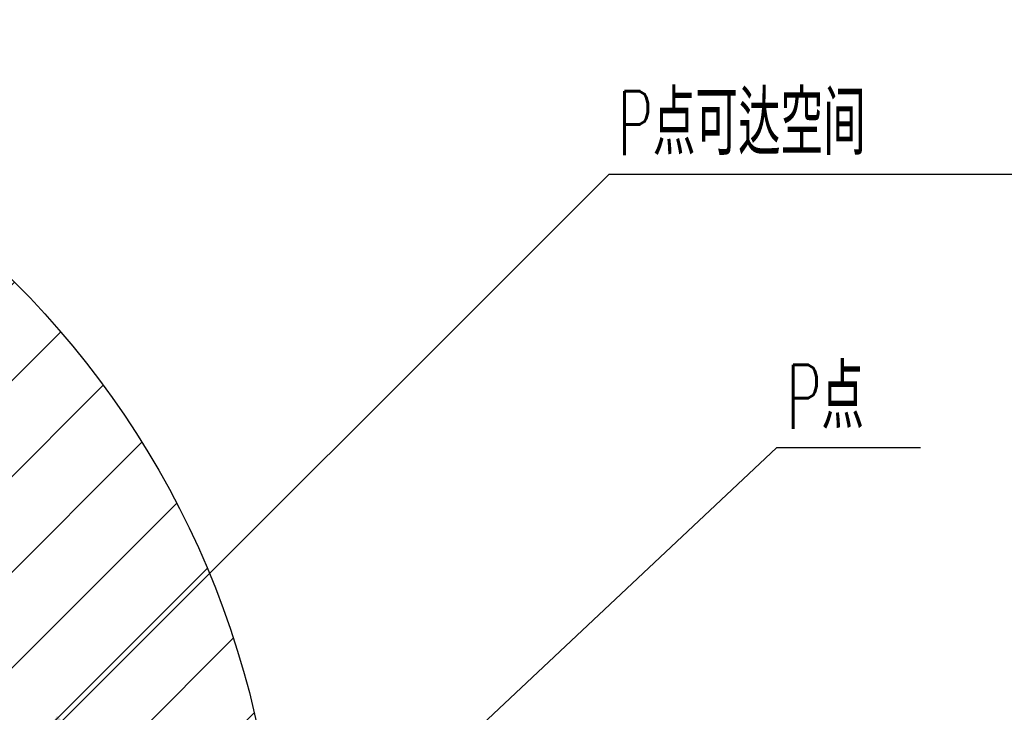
# Model space of a CAD drawing. Header units: millimetres. Extents: x -8 to 661, y 0 to 297.
# Tile 8 of 19: x 188 to 235, y 105 to 138. Entities that reach past the tile are written whole.
import ezdxf

# ---------------------------------------------------------------- set-up
doc = ezdxf.new("R2010")
doc.units = ezdxf.units.MM
doc.layers.add('细线层', color=4, linetype='Continuous')
doc.styles.add('SLDTEXTSTYLE5', font='TXT', dxfattribs={"width": 0.605, "bigfont": 'bigfont'})
doc.dimstyles.new('SLDDIMSTYLE5', dxfattribs={"dimtxt": 0.18, "dimasz": 2, "dimexe": 0, "dimexo": 0.0625, "dimgap": 0, "dimtad": 0, "dimtih": 1, "dimtoh": 1, "dimdec": 0, "dimrnd": 1e-09, "dimzin": 0, "dimdsep": 46, "dimtxsty": 'Standard', "dimsah": 1, "dimcen": 0.09, "dimadec": 0, "dimazin": 0, "dimtfac": 2, "dimtdec": 0, "dimtofl": 0, "dimtmove": 0, "dimatfit": 3, "dimfxl": 0, "dimfrac": 2, "dimtolj": 1, "dimtzin": 0, "dimarcsym": 0})

# ---------------------------------------------------------------- blocks, each defined once
blk = doc.blocks.new('SW_NOTE_15')
at = {"layer": '细线层', "color": 0}
blk.add_line((23.248, 0), (0, 0), dxfattribs=at)
at = {"layer": '细线层', "color": 0, "insert": (0.437, 3.911), "char_height": 3, "attachment_point": 1, "style": 'SLDTEXTSTYLE5'}
blk.add_mtext('P\\M+1935F\\M+189C2达\\M+18BF3间', dxfattribs=at)
blk = doc.blocks.new('SW_NOTE_16')
at = {"layer": '细线层', "color": 0}
blk.add_line((6.748, 0), (0, 0), dxfattribs=at)
at = {"layer": '细线层', "color": 0, "insert": (0.473, 3.894), "char_height": 3, "attachment_point": 1, "style": 'SLDTEXTSTYLE5'}
blk.add_mtext('P\\M+1935F', dxfattribs=at)

msp = doc.modelspace()

# ---------------------------------------------------------------- hatches: boundary and pattern name
at = {"layer": '细线层'}
h = msp.add_hatch(dxfattribs=at)
h.set_pattern_fill('ANSI31', color=256, style=0)
edge = h.paths.add_edge_path(flags=0)
edge.add_arc((158.484, 95.588), 42.05, 0, 360)
edge = h.paths.add_edge_path(flags=0)
edge.add_arc((158.484, 95.588), 17.95, 0, 360)

# ---------------------------------------------------------------- linework, layer by layer
msp.add_circle((158.484, 95.588), 42.05, dxfattribs=at)
msp.add_circle((158.484, 95.588), 42.05, dxfattribs=at)
msp.add_circle((158.484, 95.588), 42.05, dxfattribs=at)

# ---------------------------------------------------------------- block references
for name, p in [('SW_NOTE_15', (216.061, 130.391)), ('SW_NOTE_16', (223.929, 117.574))]:
    msp.add_blockref(name, p, dxfattribs=at)

# ---------------------------------------------------------------- leaders
for points in [[(189.009, 103.361), (216.061, 130.391)], [(200.534, 95.588), (223.929, 117.574)]]:
    msp.add_leader(points, dimstyle='SLDDIMSTYLE5', dxfattribs=at)

doc.saveas('drawing.dxf')
